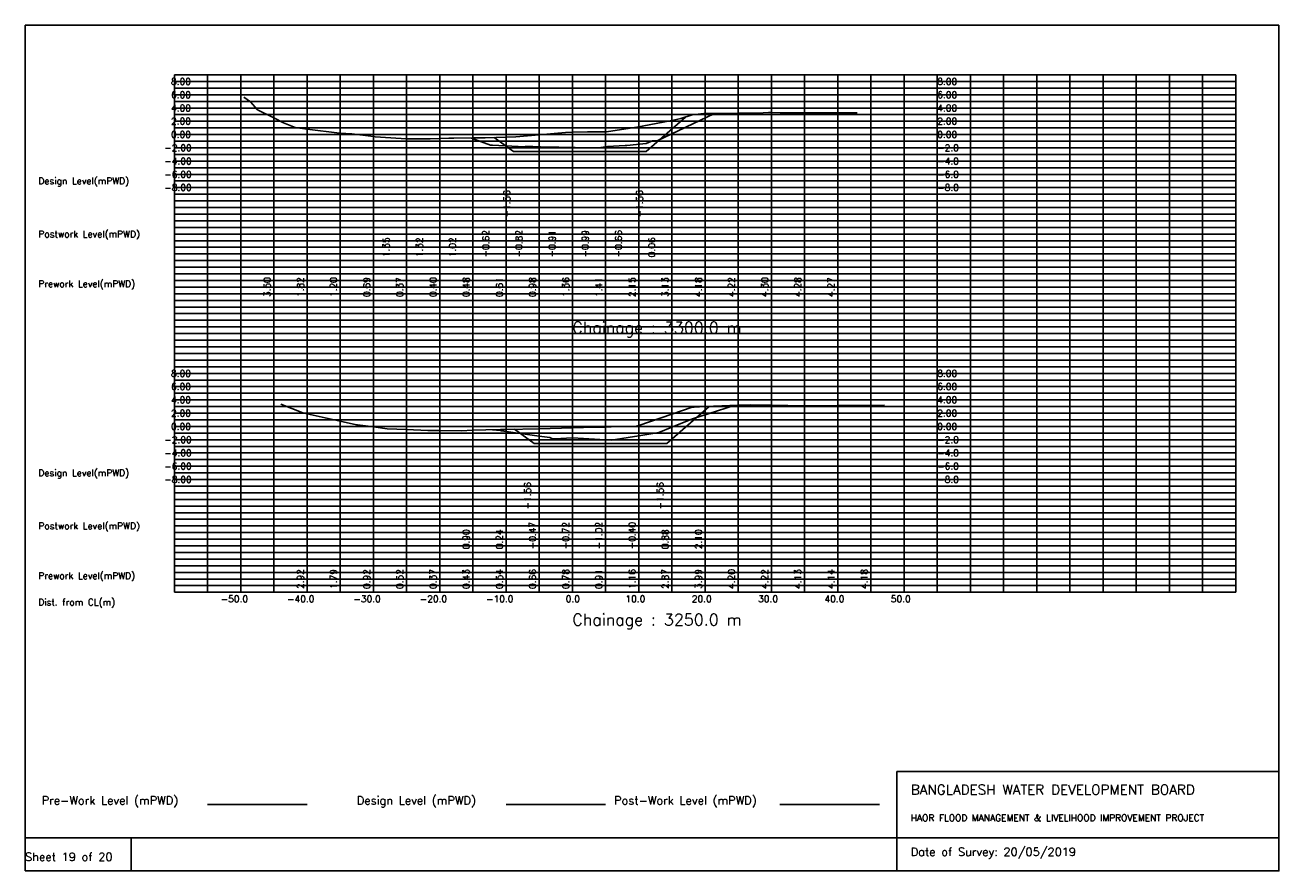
# Model space of a CAD drawing. Extents: x 0 to 189, y 0 to 128.
import ezdxf

# ---------------------------------------------------------------- set-up
doc = ezdxf.new("R2010")
doc.units = 0
doc.header["$MEASUREMENT"] = 0
doc.linetypes.add('1-1', pattern=[0])
for name, color, linetype in [('P1', 7, 'CONTINUOUS'), ('P15', 8, 'CONTINUOUS'), ('P2', 3, 'CONTINUOUS'), ('P3', 1, 'CONTINUOUS'), ('P6', 4, 'CONTINUOUS')]:
    doc.layers.add(name, color=color, linetype=linetype)
doc.styles.add('ROMAN_SIMPLEX', font='ROMANS')

msp = doc.modelspace()

# ---------------------------------------------------------------- linework, layer by layer
at = {"layer": 'P1'}
for p, q in [((0, 127.5), (0, 5)), ((0, 127.5), (189, 127.5)), ((189, 127.5), (189, 5)), ((131.4, 15), (131.4, 0)), ((131.4, 15), (189, 15)), ((16, 5), (16, 0))]:
    msp.add_line(p, q, dxfattribs=at)
at = {"layer": 'P1', "linetype": '1-1'}
msp.add_lwpolyline([(0, 0), (189, 0), (189, 5), (0, 5), (0, 0)], dxfattribs=at)
at = {"layer": 'P15', "linetype": '1-1'}
for points in [[(22.5, 120), (182.5, 120)], [(22.5, 42), (22.5, 120)], [(27.5, 42), (27.5, 120)], [(32.5, 42), (32.5, 120)], [(37.5, 42), (37.5, 120)], [(42.5, 42), (42.5, 120)], [(47.5, 42), (47.5, 120)], [(52.5, 42), (52.5, 120)], [(57.5, 42), (57.5, 120)], [(62.5, 42), (62.5, 120)], [(67.5, 42), (67.5, 120)], [(72.5, 42), (72.5, 120)], [(77.5, 42), (77.5, 120)], [(82.5, 42), (82.5, 120)], [(87.5, 42), (87.5, 120)], [(92.5, 42), (92.5, 120)], [(97.5, 42), (97.5, 120)], [(102.5, 42), (102.5, 120)], [(107.5, 42), (107.5, 120)], [(112.5, 42), (112.5, 120)], [(117.5, 42), (117.5, 120)], [(122.5, 42), (122.5, 120)], [(127.5, 42), (127.5, 120)], [(132.5, 42), (132.5, 120)], [(137.5, 42), (137.5, 120)], [(142.5, 42), (142.5, 120)], [(147.5, 42), (147.5, 120)], [(152.5, 42), (152.5, 120)], [(157.5, 42), (157.5, 120)], [(162.5, 42), (162.5, 120)], [(167.5, 42), (167.5, 120)], [(172.5, 42), (172.5, 120)], [(177.5, 42), (177.5, 120)], [(182.5, 42), (182.5, 120)], [(22.5, 119), (182.5, 119)], [(22.5, 118), (182.5, 118)], [(22.5, 117), (182.5, 117)], [(22.5, 116), (182.5, 116)], [(22.5, 115), (182.5, 115)], [(22.5, 114), (182.5, 114)], [(22.5, 113), (182.5, 113)], [(22.5, 112), (182.5, 112)], [(22.5, 111), (182.5, 111)], [(22.5, 110), (182.5, 110)], [(22.5, 109), (182.5, 109)], [(22.5, 108), (182.5, 108)], [(22.5, 107), (182.5, 107)], [(22.5, 106), (182.5, 106)], [(22.5, 105), (182.5, 105)], [(22.5, 104), (182.5, 104)], [(22.5, 103), (182.5, 103)], [(22.5, 102), (182.5, 102)], [(22.5, 101), (182.5, 101)], [(22.5, 100), (182.5, 100)], [(22.5, 99), (182.5, 99)], [(22.5, 98), (182.5, 98)], [(22.5, 97), (182.5, 97)], [(22.5, 96), (182.5, 96)], [(22.5, 95), (182.5, 95)], [(22.5, 94), (182.5, 94)], [(22.5, 93), (182.5, 93)], [(22.5, 92), (182.5, 92)], [(22.5, 91), (182.5, 91)], [(22.5, 90), (182.5, 90)], [(22.5, 89), (182.5, 89)], [(22.5, 88), (182.5, 88)], [(22.5, 87), (182.5, 87)], [(22.5, 86), (182.5, 86)], [(22.5, 85), (182.5, 85)], [(22.5, 84), (182.5, 84)], [(22.5, 83), (182.5, 83)], [(22.5, 82), (182.5, 82)], [(22.5, 81), (182.5, 81)], [(22.5, 80), (182.5, 80)], [(22.5, 79), (182.5, 79)], [(22.5, 78), (182.5, 78)], [(22.5, 77), (182.5, 77)], [(22.5, 76), (182.5, 76)], [(22.5, 75), (182.5, 75)], [(22.5, 74), (182.5, 74)], [(22.5, 73), (182.5, 73)], [(22.5, 72), (182.5, 72)], [(22.5, 71), (182.5, 71)], [(22.5, 70), (182.5, 70)], [(22.5, 69), (182.5, 69)], [(22.5, 68), (182.5, 68)], [(22.5, 67), (182.5, 67)], [(22.5, 66), (182.5, 66)], [(22.5, 65), (182.5, 65)], [(22.5, 64), (182.5, 64)], [(22.5, 63), (182.5, 63)], [(22.5, 62), (182.5, 62)], [(22.5, 61), (182.5, 61)], [(22.5, 60), (182.5, 60)], [(22.5, 59), (182.5, 59)], [(22.5, 58), (182.5, 58)], [(22.5, 57), (182.5, 57)], [(22.5, 56), (182.5, 56)], [(22.5, 55), (182.5, 55)], [(22.5, 54), (182.5, 54)], [(22.5, 53), (182.5, 53)], [(22.5, 52), (182.5, 52)], [(22.5, 51), (182.5, 51)], [(22.5, 50), (182.5, 50)], [(22.5, 49), (182.5, 49)], [(22.5, 48), (182.5, 48)], [(22.5, 47), (182.5, 47)], [(22.5, 46), (182.5, 46)], [(22.5, 45), (182.5, 45)], [(22.5, 44), (182.5, 44)], [(22.5, 43), (182.5, 43)], [(22.5, 42), (182.5, 42)]]:
    msp.add_lwpolyline(points, dxfattribs=at)
at = {"layer": 'P2'}
msp.add_line((27.5, 10), (42.5, 10), dxfattribs=at)
at = {"layer": 'P2', "linetype": '1-1'}
for points in [[(32.96, 116.65), (34, 115.91), (35.05, 114.73), (37.5, 113.5), (38.94, 112.78), (40.21, 112.27), (40.7, 112.04), (42.5, 111.82), (47.42, 111.21), (47.5, 111.2), (49.23, 111.09), (52.5, 110.69), (52.76, 110.66), (56.68, 110.4), (57.5, 110.37), (58.2, 110.34), (61.05, 110.36), (62.5, 110.4), (63.9, 110.44), (64.65, 110.44), (67.5, 110.48), (68.62, 110.49), (69.35, 110.51), (72.5, 110.61), (73.98, 110.66), (77.5, 110.98), (81.48, 111.33), (82.5, 111.36), (84.76, 111.41), (87.5, 111.41), (87.65, 111.41), (92.5, 112.15), (93.04, 112.24), (97.5, 113.13), (98.84, 113.4), (100.53, 113.97), (102.31, 114.17), (102.5, 114.18), (107.5, 114.22), (110.44, 114.24), (112.05, 114.31), (112.5, 114.3), (113.81, 114.28), (117.5, 114.28), (122.5, 114.27), (123.26, 114.27), (125.42, 114.29)], [(38.55, 70.38), (41.88, 69.06), (42.5, 68.92), (47.5, 67.79), (49.97, 67.24), (50.13, 67.22), (52.5, 66.92), (54.6, 66.64), (57.5, 66.52), (60.73, 66.39), (62.16, 66.37), (62.5, 66.37), (65.72, 66.36), (67.5, 66.43), (69.45, 66.5), (71.65, 66.52), (72.5, 66.54), (77.5, 66.66), (82.5, 66.78), (85.85, 66.87), (87.5, 66.91), (88.32, 66.93), (91.91, 66.97), (92.02, 66.99), (92.5, 67.16), (97.5, 68.87), (100.55, 69.91), (100.61, 69.92), (100.87, 69.92), (102.5, 69.99), (107.5, 70.2), (109.31, 70.27), (112.5, 70.22), (117.5, 70.13), (118.31, 70.11), (118.9, 70.11), (122.5, 70.14), (127.5, 70.18), (129.53, 70.2)]]:
    msp.add_lwpolyline(points, dxfattribs=at)
at = {"layer": 'P3'}
msp.add_line((72.5, 10), (87.5, 10), dxfattribs=at)
at = {"layer": 'P3', "linetype": '1-1'}
for points in [[(70.7, 110.55), (73.62, 108.44), (78.62, 108.44), (83.62, 108.44), (88.62, 108.44), (93.62, 108.44), (99.56, 113.64)], [(73.79, 66.57), (76.74, 64.43), (81.74, 64.43), (86.74, 64.43), (91.74, 64.43), (96.74, 64.43), (103.12, 70.01)]]:
    msp.add_lwpolyline(points, dxfattribs=at)
at = {"layer": 'P6'}
msp.add_line((113.79, 10), (128.79, 10), dxfattribs=at)
at = {"layer": 'P6', "linetype": '1-1'}
for points in [[(67.28, 110.47), (70.18, 109.39), (70.45, 109.38), (75.29, 109.17), (75.45, 109.18), (76.56, 109.2), (77.71, 109.13), (80.45, 109.09), (85.45, 109.01), (86.42, 108.99), (87.81, 109.22), (90.45, 109.34), (90.72, 109.35), (93.64, 109.65), (94.6, 110.05), (95.28, 110.03), (103.94, 114.19)], [(70.46, 66.51), (71.66, 66.37), (71.72, 66.35), (71.79, 66.34), (72.5, 66.24), (77.5, 65.53), (79.1, 65.31), (79.51, 65.13), (79.83, 65.13), (82.5, 65.28), (87.5, 64.98), (88.32, 64.93), (92.5, 65.6), (95.55, 66.09), (97.5, 66.88), (100.59, 68.14), (106.87, 70.17)]]:
    msp.add_lwpolyline(points, dxfattribs=at)

# ---------------------------------------------------------------- texts
at = {"layer": 'P1', "style": 'ROMAN_SIMPLEX'}
for s, height, rotation, p in [('8.00', 1, 360, (22, 118.5)), ('8.00', 1, 360, (137.5, 118.5)), ('6.00', 1, 360, (22, 116.5)), ('6.00', 1, 360, (137.5, 116.5)), ('4.00', 1, 360, (22, 114.5)), ('4.00', 1, 360, (137.5, 114.5)), ('2.00', 1, 360, (22, 112.5)), ('2.00', 1, 360, (137.5, 112.5)), ('0.00', 1, 360, (22, 110.5)), ('0.00', 1, 360, (137.5, 110.5)), ('-2.00', 1, 360, (21, 108.5)), ('-2.0', 1, 360, (137.5, 108.5)), ('-4.00', 1, 360, (21, 106.5)), ('-4.0', 1, 360, (137.5, 106.5)), ('Design Level(mPWD)', 1, 360, (2, 103.5)), ('-6.00', 1, 360, (21, 104.5)), ('-6.0', 1, 360, (137.5, 104.5)), ('-8.00', 1, 360, (21, 102.5)), ('-8.0', 1, 360, (137.5, 102.5)), ('-1.56', 1, 90, (73.12, 98.5)), ('-1.56', 1, 90, (93.12, 98.5)), ('Postwork Level(mPWD)', 1, 360, (2, 95.5)), ('1.35', 1, 90, (54.95, 92.5)), ('1.32', 1, 90, (59.95, 92.5)), ('1.02', 1, 90, (64.95, 92.5)), ('-0.62', 1, 90, (69.95, 92.5)), ('-0.82', 1, 90, (74.95, 92.5)), ('-0.91', 1, 90, (79.95, 92.5)), ('-0.99', 1, 90, (84.95, 92.5)), ('-0.66', 1, 90, (89.95, 92.5)), ('0.06', 1, 90, (94.95, 92.5)), ('Prework Level(mPWD)', 1, 360, (2, 88)), ('3.50', 1, 90, (37, 86.5)), ('1.82', 1, 90, (42, 86.5)), ('1.20', 1, 90, (47, 86.5)), ('0.69', 1, 90, (52, 86.5)), ('0.37', 1, 90, (57, 86.5)), ('0.40', 1, 90, (62, 86.5)), ('0.48', 1, 90, (67, 86.5)), ('0.61', 1, 90, (72, 86.5)), ('0.98', 1, 90, (77, 86.5)), ('1.36', 1, 90, (82, 86.5)), ('1.41', 1, 90, (87, 86.5)), ('2.15', 1, 90, (92, 86.5)), ('3.13', 1, 90, (97, 86.5)), ('4.18', 1, 90, (102, 86.5)), ('4.22', 1, 90, (107, 86.5)), ('4.30', 1, 90, (112, 86.5)), ('4.28', 1, 90, (117, 86.5)), ('4.27', 1, 90, (122, 86.5)), ('Chainage : 3300.0 m', 1.75, 360, (82.5, 81)), ('8.00', 1, 360, (22, 74.5)), ('8.00', 1, 360, (137.5, 74.5)), ('6.00', 1, 360, (22, 72.5)), ('6.00', 1, 360, (137.5, 72.5)), ('4.00', 1, 360, (22, 70.5)), ('4.00', 1, 360, (137.5, 70.5)), ('2.00', 1, 360, (22, 68.5)), ('2.00', 1, 360, (137.5, 68.5)), ('0.00', 1, 360, (22, 66.5)), ('0.00', 1, 360, (137.5, 66.5)), ('-2.00', 1, 360, (21, 64.5)), ('-2.0', 1, 360, (137.5, 64.5)), ('-4.00', 1, 360, (21, 62.5)), ('-4.0', 1, 360, (137.5, 62.5)), ('Design Level(mPWD)', 1, 360, (2, 59.5)), ('-6.00', 1, 360, (21, 60.5)), ('-6.0', 1, 360, (137.5, 60.5)), ('-8.00', 1, 360, (21, 58.5)), ('-8.0', 1, 360, (137.5, 58.5)), ('-1.56', 1, 90, (76.24, 54.5)), ('-1.56', 1, 90, (96.24, 54.5)), ('Postwork Level(mPWD)', 1, 360, (2, 51.5)), ('0.90', 1, 90, (67, 48.5)), ('0.24', 1, 90, (72, 48.5)), ('-0.47', 1, 90, (77, 48.5)), ('-0.72', 1, 90, (82, 48.5)), ('-1.02', 1, 90, (87, 48.5)), ('-0.40', 1, 90, (92, 48.5)), ('0.88', 1, 90, (97, 48.5)), ('2.10', 1, 90, (102, 48.5)), ('Prework Level(mPWD)', 1, 360, (2, 44)), ('2.92', 1, 90, (42, 42.5)), ('1.79', 1, 90, (47, 42.5)), ('0.92', 1, 90, (52, 42.5)), ('0.52', 1, 90, (57, 42.5)), ('0.37', 1, 90, (62, 42.5)), ('0.43', 1, 90, (67, 42.5)), ('0.54', 1, 90, (72, 42.5)), ('0.66', 1, 90, (77, 42.5)), ('0.78', 1, 90, (82, 42.5)), ('0.91', 1, 90, (87, 42.5)), ('1.16', 1, 90, (92, 42.5)), ('2.87', 1, 90, (97, 42.5)), ('3.99', 1, 90, (102, 42.5)), ('4.20', 1, 90, (107, 42.5)), ('4.22', 1, 90, (112, 42.5)), ('4.13', 1, 90, (117, 42.5)), ('4.14', 1, 90, (122, 42.5)), ('4.18', 1, 90, (127, 42.5)), ('Dist. from CL(m)', 1, 360, (2, 40)), ('-50.0', 1, 360, (29.5, 40.5)), ('-40.0', 1, 360, (39.5, 40.5)), ('-30.0', 1, 360, (49.5, 40.5)), ('-20.0', 1, 360, (59.5, 40.5)), ('-10.0', 1, 360, (69.5, 40.5)), ('0.0', 1, 360, (81.5, 40.5)), ('10.0', 1, 360, (90.5, 40.5)), ('20.0', 1, 360, (100.5, 40.5)), ('30.0', 1, 360, (110.5, 40.5)), ('40.0', 1, 360, (120.5, 40.5)), ('50.0', 1, 360, (130.5, 40.5)), ('Chainage : 3250.0 m', 1.75, 360, (82.5, 37)), ('Sheet 19 of 20', 1.25, 360, (0, 1.5))]:
    msp.add_text(s, height=height, rotation=rotation, dxfattribs=at).set_placement(p)
for s, height, p in [('Pre-Work Level (mPWD)', 1.25, (2.5, 10)), ('Design Level (mPWD)', 1.25, (50, 10)), ('Post-Work Level (mPWD)', 1.25, (88.79, 10)), ('BANGLADESH WATER DEVELOPMENT BOARD', 1.5, (133.5, 11.5)), ('HAOR FLOOD MANAGEMENT & LIVELIHOOD IMPROVEMENT PROJECT', 1, (133.5, 7.5)), ('Date of Survey: 20/05/2019', 1.25, (133.5, 2.25))]:
    msp.add_text(s, height=height, dxfattribs=at).set_placement(p)

doc.saveas('drawing.dxf')
